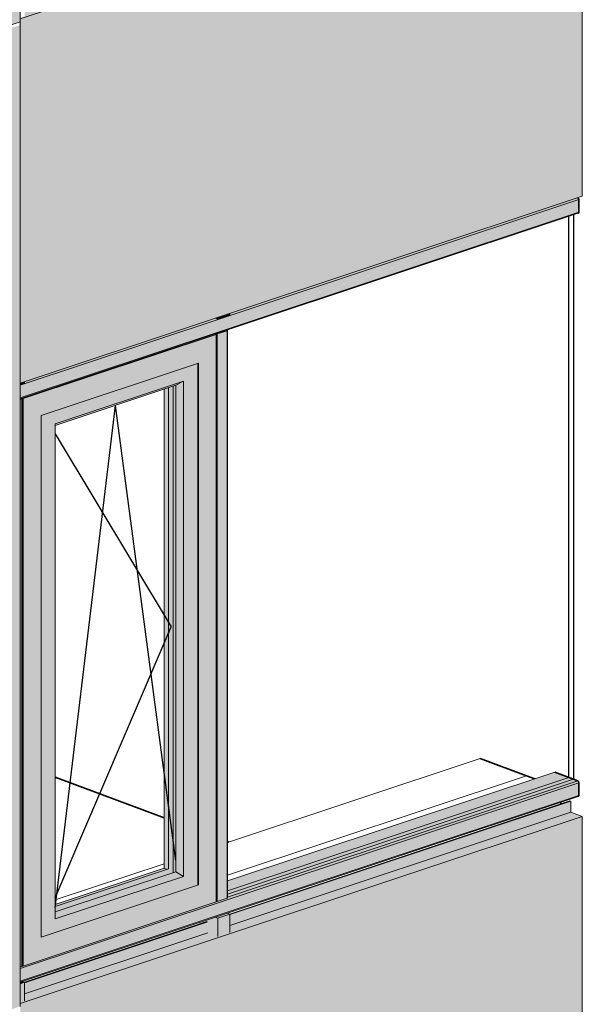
# Model space of a CAD drawing. Header units: millimetres. Extents: x -2868579 to -2846151, y -246116 to 18020.
# Tile 5 of 16: x -2851897 to -2850222, y -241400 to -238467. Entities that reach past the tile are written whole.
import ezdxf

# ---------------------------------------------------------------- set-up
doc = ezdxf.new("R2010")
doc.units = ezdxf.units.MM
for name, color, linetype, lineweight in [('Импосты витража', 7, 'Continuous', 18), ('Обобщенные модели', 7, 'Continuous', 18), ('Окна', 7, 'Continuous', 18), ('Открывание', 7, 'Continuous', 25), ('Панели витража', 7, 'Continuous', 18)]:
    doc.layers.add(name, color=color, linetype=linetype, lineweight=lineweight)

# ---------------------------------------------------------------- blocks, each defined once
blk = doc.blocks.new('HILTI_s_Композит_тип_Ко - Тип КоБ D2-21000103-Корпус 1_ Фрагмент 2')
at = {"layer": 'Обобщенные модели', "true_color": 0xf7fbf5}
h = blk.add_hatch(color=7, dxfattribs=at)
h.paths.add_polyline_path([(-9452518, -241336), (-9451972.6, -241154.4), (-9451975, -241153.5), (-9452518, -241334.5)])
h.paths.add_polyline_path([(-9451906.8, -241132.8), (-9450891.8, -240795.2), (-9450894.5, -240794.1), (-9451906.8, -241131.2), (-9451906.8, -241131.9)])
h = blk.add_hatch(color=7, dxfattribs=at)
h.paths.add_polyline_path([(-9452518, -241368.8), (-9451972.2, -241187.3), (-9451972.6, -241154.7), (-9452518, -241336), (-9452518, -241346.6)])
h.paths.add_polyline_path([(-9451906.8, -241165.5), (-9450891.8, -240827.9), (-9450891.8, -240795.2), (-9451906.8, -241132.9), (-9451906.8, -241143.3)])
for points in [[(-9452531.1, -241397.4), (-9450857.5, -240840.8), (-9450891.8, -240827.9), (-9451906.8, -241165.5), (-9451906.8, -241186.1), (-9451943.2, -241198.2), (-9451972.2, -241187.3), (-9452518, -241368.8), (-9452518, -241389.4), (-9452531.1, -241394.3)], [(-9452531.1, -242482.8), (-9450857.5, -241926.1), (-9450857.5, -240840.8), (-9452531.1, -241397.4), (-9452531.1, -242425.1)]]:
    blk.add_hatch(color=7, dxfattribs=at).paths.add_polyline_path(points)
at = {"layer": 'Обобщенные модели'}
for p, q in [((-9451907.3, -241131), (-9450894.5, -240794.1)), ((-9451906.8, -241132.8), (-9450891.8, -240795.2)), ((-9450894.5, -240794.1), (-9450891.8, -240795.2)), ((-9450891.8, -240795.2), (-9450891.8, -240827.9)), ((-9451906.8, -241165.5), (-9450891.8, -240827.9)), ((-9450891.8, -240827.9), (-9450857.5, -240840.8)), ((-9452531.1, -241397.4), (-9450857.5, -240840.8)), ((-9450857.5, -240840.8), (-9450857.5, -241926.1)), ((-9452518.5, -241334.3), (-9451975, -241153.5)), ((-9452518, -241336), (-9451972.6, -241154.7)), ((-9452518, -241368.8), (-9451972.2, -241187.3)), ((-9452531.1, -242482.8), (-9450857.5, -241926.1))]:
    blk.add_line(p, q, dxfattribs=at)
blk = doc.blocks.new('HILTI_s_Композит_тип_Ко - Тип КоБ D2-V40-Корпус 1_ Фрагмент 2')
at = {"layer": 'Обобщенные модели', "true_color": 0xf7fbf5}
h = blk.add_hatch(color=7, dxfattribs=at)
h.paths.add_polyline_path([(-9452518, -238402.7), (-9451404.7, -238032.4), (-9451407.4, -238031.4), (-9452518, -238401.1)])
h.paths.add_polyline_path([(-9451339.3, -238010.6), (-9450891.8, -237861.8), (-9450894.5, -237860.8), (-9451339.3, -238009), (-9451339.3, -238009.7)])
h = blk.add_hatch(color=7, dxfattribs=at)
h.paths.add_polyline_path([(-9452518, -238435.4), (-9451404.7, -238065.1), (-9451404.7, -238032.4), (-9452518, -238402.7), (-9452518, -238413.2)])
h.paths.add_polyline_path([(-9451339.3, -238043.4), (-9450891.8, -237894.5), (-9450891.8, -237861.8), (-9451339.3, -238010.7), (-9451339.3, -238021.1)])
for points in [[(-9452531.1, -238464), (-9450857.5, -237907.4), (-9450891.8, -237894.5), (-9451339.3, -238043.4), (-9451339.3, -238063.9), (-9451375.6, -238076), (-9451404.7, -238065.1), (-9452518, -238435.4), (-9452518, -238456), (-9452531.1, -238461)], [(-9452531.1, -239549.4), (-9450857.5, -238992.8), (-9450857.5, -237907.4), (-9452531.1, -238464), (-9452531.1, -239536.8)]]:
    blk.add_hatch(color=7, dxfattribs=at).paths.add_polyline_path(points)
at = {"layer": 'Обобщенные модели'}
for p, q in [((-9451339.7, -238008.8), (-9450894.5, -237860.8)), ((-9451339.3, -238010.6), (-9450891.8, -237861.8)), ((-9450894.5, -237860.8), (-9450891.8, -237861.8)), ((-9450891.8, -237861.8), (-9450891.8, -237894.5)), ((-9451339.3, -238043.4), (-9450891.8, -237894.5)), ((-9450891.8, -237894.5), (-9450857.5, -237907.4)), ((-9452531.1, -238464), (-9450857.5, -237907.4)), ((-9450857.5, -237907.4), (-9450857.5, -238992.8)), ((-9452518.5, -238400.9), (-9451407.4, -238031.4)), ((-9452518, -238402.7), (-9451404.7, -238032.4)), ((-9452518, -238435.4), (-9451404.7, -238065.1)), ((-9452531.1, -239549.4), (-9450857.5, -238992.8))]:
    blk.add_line(p, q, dxfattribs=at)
blk = doc.blocks.new('Панель_Стеклопакет_Агрисовгаз - Панель_Стеклопакет_Агрисовгаз-21296158-Корпус 1_ Фрагмент 2')
at = {"layer": 'Панели витража', "color": 250, "lineweight": 25, "true_color": 0x212527}
for p, q in [((-9450897.1, -240724.2), (-9450897.1, -239052.4)), ((-9450883.3, -240729.4), (-9450897.1, -240724.2))]:
    blk.add_line(p, q, dxfattribs=at)
at = {"layer": 'Панели витража', "lineweight": 25}
blk.add_line((-9450883.3, -239047.8), (-9450883.3, -240729.4), dxfattribs=at)
at = {"layer": 'Панели витража', "color": 250, "true_color": 0x212527}
blk.add_line((-9450897.1, -240724.2), (-9451913.7, -241062.4), dxfattribs=at)
at = {"layer": 'Панели витража'}
blk.add_line((-9451913.7, -241072.1), (-9450883.3, -240729.4), dxfattribs=at)
blk = doc.blocks.new('ОкноВитражное_Одностворчатое_Агрисовгаз - Окно одностворчатое AGS68 в витраж ПО П-21295356-Корпус 1_ Фрагмент 2')
at = {"layer": 'Окна', "true_color": 0x373f43}
for points in [[(-9452522.1, -239595.5), (-9451947.3, -239404.3), (-9451950.6, -239403.1), (-9452524.6, -239594.6)], [(-9452000.4, -241044.3), (-9452000.4, -239490.3), (-9452001.8, -239490.7), (-9452001.8, -241043.8)], [(-9452426.7, -239675.3), (-9452067.3, -239555.7), (-9452045.4, -239543.6), (-9452426.7, -239670.4)], [(-9452426.7, -241124.5), (-9452075.4, -241007.6), (-9452075.4, -239558.4), (-9452089.2, -239563), (-9452089.2, -240996.7), (-9452426.7, -241109), (-9452426.7, -241110.1)], [(-9452093.4, -240998.1), (-9452089.2, -240996.7), (-9452089.2, -239563), (-9452102.7, -239567.5), (-9452102.7, -240994.6), (-9452097.1, -240996.7)], [(-9452075.4, -241007.6), (-9452067.3, -241004.9), (-9452067.3, -239555.7), (-9452075.4, -239558.4), (-9452075.4, -241004.9)], [(-9452045.4, -241019), (-9452045.4, -239543.6), (-9452067.3, -239555.7), (-9452067.3, -241004.9)], [(-9452522.1, -241286.1), (-9452522.1, -239595.5), (-9452525.5, -239594.7), (-9452525.1, -239595.7), (-9452524.9, -239596.1), (-9452524.6, -241285.2), (-9452522.8, -241285.9)], [(-9452426.7, -241109), (-9452093.4, -240998.1), (-9452102.7, -240994.6), (-9452426.7, -241102.4)], [(-9452426.7, -241145.8), (-9452045.4, -241019), (-9452067.3, -241004.9), (-9452426.7, -241124.5)], [(-9452469, -241200.2), (-9452000.4, -241044.3), (-9452001.8, -241043.8), (-9452469, -241199.2)]]:
    blk.add_hatch(color=149, dxfattribs=at).paths.add_polyline_path(points)
h = blk.add_hatch(color=149, dxfattribs=at)
h.paths.add_polyline_path([(-9452522.1, -241286.1), (-9451947.3, -241094.9), (-9451947.3, -239404.3), (-9452522.1, -239595.5), (-9452522.1, -241251.7)])
h.paths.add_polyline_path([(-9452469, -241200.2), (-9452469, -239646.2), (-9452000.4, -239490.3), (-9452000.4, -241044.3), (-9452458.2, -241196.6)])
h = blk.add_hatch(color=149, dxfattribs=at)
h.paths.add_polyline_path([(-9452469, -241199.2), (-9452001.8, -241043.8), (-9452001.8, -239490.7), (-9452469, -239646.2), (-9452469, -241167.9)])
h.paths.add_polyline_path([(-9452426.7, -241145.8), (-9452426.7, -239670.4), (-9452045.4, -239543.6), (-9452045.4, -241019), (-9452350.3, -241120.4)])
at = {"layer": 'Окна'}
for p, q in [((-9451947.3, -239404.3), (-9452522.1, -239595.5)), ((-9451950.6, -239403.1), (-9451947.3, -239404.3)), ((-9451947.3, -239404.3), (-9451947.3, -241094.9)), ((-9452469, -239646.2), (-9452000.4, -239490.3)), ((-9452001.8, -241043.8), (-9452001.8, -239490.7)), ((-9452000.4, -239490.3), (-9452000.4, -241044.3)), ((-9452426.7, -239670.4), (-9452045.4, -239543.6)), ((-9452067.3, -239555.7), (-9452426.7, -239675.3)), ((-9452045.4, -239543.6), (-9452067.3, -239555.7)), ((-9452067.3, -239555.7), (-9452067.3, -241004.9)), ((-9452045.4, -239543.6), (-9452045.4, -241019)), ((-9452522.1, -239595.5), (-9452525.4, -239594.3)), ((-9452522.1, -239595.5), (-9452522.1, -241286.1)), ((-9452469, -241200.2), (-9452469, -239646.2)), ((-9452426.7, -241145.8), (-9452426.7, -239670.4)), ((-9452067.3, -241004.9), (-9452426.7, -241124.5)), ((-9452045.4, -241019), (-9452067.3, -241004.9)), ((-9452045.4, -241019), (-9452426.7, -241145.8)), ((-9452000.4, -241044.3), (-9452469, -241200.2)), ((-9452000.4, -241044.3), (-9452001.8, -241043.8)), ((-9451947.3, -241094.9), (-9452522.1, -241286.1)), ((-9452522.1, -241286.1), (-9452524.6, -241285.2))]:
    blk.add_line(p, q, dxfattribs=at)
at = {"layer": 'Окна', "color": 250, "true_color": 0x212527}
for p, q in [((-9452102.7, -240994.6), (-9452102.7, -239567.5)), ((-9452089.2, -239563), (-9452089.2, -240996.7)), ((-9452075.4, -241007.6), (-9452075.4, -239558.4)), ((-9452075.4, -239558.4), (-9452075.4, -241007.6)), ((-9452426.7, -241102.4), (-9452102.7, -240994.6)), ((-9452089.2, -240996.7), (-9452426.7, -241109)), ((-9452093.4, -240998.1), (-9452102.7, -240994.6))]:
    blk.add_line(p, q, dxfattribs=at)
at = {"layer": 'Открывание'}
for p in [(-9452426.7, -241112.6), (-9452067.3, -240971.5)]:
    blk.add_line(p, (-9452247.7, -239615.7), dxfattribs=at)
at = {"layer": 'Открывание', "color": 250, "true_color": 0x212527}
for p in [(-9452426.7, -239700.4), (-9452426.7, -241082.4)]:
    blk.add_line(p, (-9452081.7, -240274.9), dxfattribs=at)
blk = doc.blocks.new('Прямоугольный импост - 50х100-V49-Корпус 1_ Фрагмент 2')
at = {"layer": 'Импосты витража', "true_color": 0x373f43}
for points in [[(-9452531.1, -241338.8), (-9452518, -241334.5), (-9452525.4, -241331.7), (-9452531.1, -241333.6)], [(-9452531.1, -241393.7), (-9452518, -241389.4), (-9452518, -241334.5), (-9452531.1, -241338.8), (-9452531.1, -241388.2)]]:
    blk.add_hatch(color=149, dxfattribs=at).paths.add_polyline_path(points)
at = {"layer": 'Импосты витража'}
for p, q in [((-9452531.2, -241338.9), (-9452518, -241334.5)), ((-9452518, -241334.5), (-9452525.4, -241331.7)), ((-9452518, -241334.5), (-9452518, -241389.4))]:
    blk.add_line(p, q, dxfattribs=at)
blk = doc.blocks.new('Прямоугольный импост - 50х100-V50-Корпус 1_ Фрагмент 2')
at = {"layer": 'Импосты витража', "true_color": 0x373f43}
for points in [[(-9451943.2, -241198.2), (-9451943.2, -241143.3), (-9451950.6, -241140.5), (-9452001.5, -241157.4), (-9452001.5, -241162.3), (-9451975, -241153.5), (-9451972.2, -241154.5), (-9451972.2, -241187.3), (-9451948, -241196.4)], [(-9451943.2, -241143.3), (-9451906.8, -241131.2), (-9451914.2, -241128.4), (-9451950.6, -241140.5), (-9451944.4, -241142.8)], [(-9451943.2, -241198.2), (-9451906.8, -241186.1), (-9451906.8, -241131.2), (-9451943.2, -241143.3), (-9451943.2, -241161.4)]]:
    blk.add_hatch(color=149, dxfattribs=at).paths.add_polyline_path(points)
at = {"layer": 'Импосты витража'}
for p, q in [((-9451950.6, -241140.5), (-9451943.2, -241143.3)), ((-9451943.2, -241143.3), (-9451906.8, -241131.2)), ((-9451943.2, -241143.3), (-9451943.2, -241198.2)), ((-9451906.8, -241131.2), (-9451913.9, -241128.5)), ((-9451906.8, -241131.2), (-9451906.8, -241186.1))]:
    blk.add_line(p, q, dxfattribs=at)
blk = doc.blocks.new('Прямоугольный импост - Ригель_90202-V51-Корпус 1_ Фрагмент 2')
at = {"layer": 'Импосты витража', "true_color": 0x373f43}
for points in [[(-9451913.7, -241072.1), (-9450883.3, -240729.4), (-9450939.2, -240708.5), (-9451913.7, -241032.6)], [(-9451929.8, -241093.3), (-9450867.6, -240740), (-9450868.6, -240736.3), (-9450871, -240734), (-9451913.7, -241080.8), (-9451913.9, -241083), (-9451915.2, -241083.8), (-9451931.2, -241089.1), (-9451930.2, -241090.8), (-9451929.9, -241092.1)], [(-9451929.8, -241130.7), (-9450867.6, -240777.4), (-9450867.6, -240740), (-9451929.8, -241093.3)], [(-9451913.7, -241080.8), (-9450871, -240734), (-9450883.3, -240729.4), (-9451913.7, -241072.1), (-9451913.7, -241076.7)], [(-9451931.5, -241134.1), (-9450868.6, -240780.3), (-9450867.6, -240777.4), (-9451929.8, -241131.2), (-9451930.2, -241132.9), (-9451930.8, -241133.7)]]:
    blk.add_hatch(color=149, dxfattribs=at).paths.add_polyline_path(points)
at = {"layer": 'Импосты витража', "color": 250, "true_color": 0x212527}
blk.add_line((-9450939.4, -240708.5), (-9451913.7, -241032.5), dxfattribs=at)
at = {"layer": 'Импосты витража', "color": 250, "lineweight": 35, "true_color": 0x212527}
for p, q in [((-9450939.5, -240708.5), (-9450939.2, -240708.5)), ((-9450939.2, -240708.5), (-9450883.3, -240729.4))]:
    blk.add_line(p, q, dxfattribs=at)
at = {"layer": 'Импосты витража'}
for p, q in [((-9450867.6, -240740), (-9451929.8, -241093.3)), ((-9450871, -240734), (-9451913.7, -241080.8)), ((-9451931.6, -241134.2), (-9450869.4, -240780.9)), ((-9450867.6, -240777.4), (-9451929.8, -241130.7))]:
    blk.add_line(p, q, dxfattribs=at)
at = {"layer": 'Импосты витража', "lineweight": 35}
for p, q in [((-9450883.3, -240729.4), (-9450871, -240734)), ((-9450867.6, -240740), (-9450867.6, -240777.4))]:
    blk.add_line(p, q, dxfattribs=at)
for points in [[(-9450871, -240734, 0), (-9450868.6, -240736.3, 0), (-9450867.6, -240740, 0)], [(-9450867.6, -240777.4, 0), (-9450868.6, -240780.3, 0), (-9450869.9, -240780.9, 0)]]:
    blk.add_polyline3d(points, dxfattribs=at)
blk = doc.blocks.new('Прямоугольный импост - Ригель_90202-V52-Корпус 1_ Фрагмент 2')
at = {"layer": 'Импосты витража', "true_color": 0x373f43}
for points in [[(-9452531.1, -241293.3), (-9451929.8, -241093.3), (-9451930.2, -241090.8), (-9451931.2, -241089.1), (-9452523.6, -241285.6), (-9452524.9, -241285.5), (-9452525.1, -241286.3), (-9452526.4, -241287.1), (-9452531.1, -241288.7), (-9452531.1, -241292.1)], [(-9452531.1, -241330.8), (-9451929.8, -241130.7), (-9451929.8, -241093.3), (-9452531.1, -241293.3)], [(-9452531.1, -241333.6), (-9451930.8, -241133.7), (-9451929.9, -241131.9), (-9451929.8, -241130.7), (-9452531.1, -241330.8), (-9452531.1, -241333.4)]]:
    blk.add_hatch(color=149, dxfattribs=at).paths.add_polyline_path(points)
at = {"layer": 'Импосты витража'}
for p, q in [((-9451929.8, -241093.3), (-9452531.2, -241293.4)), ((-9451929.8, -241130.7), (-9452531.2, -241330.8)), ((-9452531.2, -241333.6), (-9451931.6, -241134.2))]:
    blk.add_line(p, q, dxfattribs=at)
blk = doc.blocks.new('Прямоугольный импост - Ригель_90202-V53-Корпус 1_ Фрагмент 2')
at = {"layer": 'Импосты витража', "true_color": 0x373f43}
for points in [[(-9451929.8, -239355.9), (-9450867.6, -239002.6), (-9450868.6, -238998.9), (-9450870.5, -238997.1), (-9451906.8, -239342), (-9451906.8, -239347), (-9451929.9, -239354.7)], [(-9451929.8, -239393.3), (-9450867.6, -239040), (-9450867.6, -239002.6), (-9451929.8, -239356.3), (-9451929.8, -239359.1)], [(-9451931.5, -239396.7), (-9450868.6, -239042.9), (-9450867.6, -239040), (-9451929.8, -239393.3), (-9451930.2, -239395.5), (-9451930.8, -239396.3)]]:
    blk.add_hatch(color=149, dxfattribs=at).paths.add_polyline_path(points)
at = {"layer": 'Импосты витража'}
for p, q in [((-9450867.6, -239002.6), (-9451929.8, -239355.9)), ((-9450867.6, -239040), (-9451929.8, -239393.3)), ((-9451931.6, -239396.8), (-9450869.4, -239043.4))]:
    blk.add_line(p, q, dxfattribs=at)
at = {"layer": 'Импосты витража', "lineweight": 35}
blk.add_line((-9450867.6, -239002.6), (-9450867.6, -239040), dxfattribs=at)
for points in [[(-9450870.3, -238997, 0), (-9450868.6, -238998.9, 0), (-9450867.6, -239002.6, 0)], [(-9450867.6, -239040, 0), (-9450868.6, -239042.9, 0), (-9450869.9, -239043.5, 0)]]:
    blk.add_polyline3d(points, dxfattribs=at)
blk = doc.blocks.new('Прямоугольный импост - Ригель_90202-V54-Корпус 1_ Фрагмент 2')
at = {"layer": 'Импосты витража', "true_color": 0x373f43}
for points in [[(-9452531.1, -239555.9), (-9451929.8, -239355.9), (-9451929.9, -239354.7), (-9451943.2, -239359.1), (-9451950.7, -239356.4), (-9452518, -239545.3), (-9452518.3, -239550.4), (-9452531.1, -239555.2)], [(-9452531.1, -239593.4), (-9451929.8, -239393.3), (-9451929.8, -239355.9), (-9452531.1, -239555.9), (-9452531.1, -239562.4)], [(-9452531.1, -239596.2), (-9451930.8, -239396.3), (-9451929.9, -239394.5), (-9451929.8, -239393.3), (-9452531.1, -239593.4), (-9452531.1, -239596)]]:
    blk.add_hatch(color=149, dxfattribs=at).paths.add_polyline_path(points)
at = {"layer": 'Импосты витража'}
for p, q in [((-9451929.8, -239355.9), (-9452531.1, -239555.9)), ((-9451929.8, -239393.3), (-9452531.1, -239593.4)), ((-9452531.1, -239596.2), (-9451931.6, -239396.8))]:
    blk.add_line(p, q, dxfattribs=at)
blk = doc.blocks.new('Прямоугольный импост - Ригель_90202-21293993-Корпус 1_ Фрагмент 2')
at = {"layer": 'Импосты витража', "true_color": 0x373f43}
for points in [[(-9452531.1, -239598), (-9452525.6, -239596.1), (-9452525.5, -239594.3), (-9452531.1, -239596.2)], [(-9452531.1, -241288.7), (-9452526.4, -241287.1), (-9452526.4, -239596.5), (-9452531.1, -239598), (-9452531.1, -241251.7)], [(-9452526.4, -241287.1), (-9452524.9, -241285.9), (-9452525.1, -239595.7), (-9452526.4, -239596.5), (-9452526.4, -241251.7)]]:
    blk.add_hatch(color=149, dxfattribs=at).paths.add_polyline_path(points)
at = {"layer": 'Импосты витража'}
for p, q in [((-9452531.1, -239598), (-9452526.4, -239596.5)), ((-9452526.4, -239596.5), (-9452526.4, -241287.1)), ((-9452524.9, -241285.8), (-9452524.9, -239595.2)), ((-9452526.4, -241287.1), (-9452531.1, -241288.7))]:
    blk.add_line(p, q, dxfattribs=at)
for points in [[(-9452526.4, -239596.5, 0), (-9452525.6, -239596.1, 0), (-9452525.1, -239595.7, 0), (-9452524.9, -239595.2, 0), (-9452525, -239594.8, 0), (-9452525.5, -239594.3, 0)], [(-9452524.9, -241285.8, 0), (-9452524.9, -241285.9, 0), (-9452525.1, -241286.3, 0), (-9452525.6, -241286.7, 0), (-9452526.4, -241287.1, 0)]]:
    blk.add_polyline3d(points, dxfattribs=at)
blk = doc.blocks.new('Прямоугольный импост - 50х100-21294282-Корпус 1_ Фрагмент 2')
at = {"layer": 'Импосты витража', "true_color": 0x373f43}
blk.add_hatch(color=149, dxfattribs=at).paths.add_polyline_path([(-9452531.1, -239554.6), (-9452518, -239550.3), (-9452518, -239545.1), (-9452531.1, -239549.4), (-9452531.1, -239550.4)])
at = {"layer": 'Импосты витража'}
for p, q in [((-9452518, -239550.3), (-9452531.1, -239554.6)), ((-9452518, -239545.1), (-9452518, -239550.3))]:
    blk.add_line(p, q, dxfattribs=at)
blk = doc.blocks.new('Прямоугольный импост - Ригель_90202-V55-Корпус 1_ Фрагмент 2')
at = {"layer": 'Импосты витража', "true_color": 0x373f43}
for points in [[(-9451945.4, -239403.1), (-9451936.9, -239400.3), (-9451914.4, -239392.8), (-9451913.7, -239391.9), (-9451915.1, -239391.3), (-9451950.4, -239403)], [(-9451915.2, -241083.8), (-9451913.7, -241082.6), (-9451913.9, -239392.4), (-9451915.2, -239393.3), (-9451915.2, -240980.9)], [(-9451947.3, -241093.9), (-9451944.3, -241093.3), (-9451944.3, -239402.8), (-9451948.2, -239403.3), (-9451948.5, -239403.9), (-9451947.3, -239404.3), (-9451947.3, -241093.3)], [(-9451944.3, -241093.5), (-9451915.2, -241083.8), (-9451915.2, -239393.1), (-9451944.3, -239402.8), (-9451944.3, -241071.2)]]:
    blk.add_hatch(color=149, dxfattribs=at).paths.add_polyline_path(points)
at = {"layer": 'Импосты витража'}
for p, q in [((-9451913.7, -241082.5), (-9451913.7, -239391.9)), ((-9451944.3, -239402.8), (-9451915.2, -239393.1)), ((-9451944.3, -239402.8), (-9451944.3, -241093.5)), ((-9451915.2, -239393.1), (-9451915.2, -241083.8)), ((-9451915.2, -241083.8), (-9451944.3, -241093.5))]:
    blk.add_line(p, q, dxfattribs=at)
for points in [[(-9451915.2, -239393.1, 0), (-9451914.4, -239392.8, 0), (-9451913.9, -239392.4, 0), (-9451913.7, -239391.9, 0), (-9451913.8, -239391.5, 0), (-9451914.3, -239391, 0)], [(-9451950.4, -239403, 0), (-9451949.2, -239403.2, 0), (-9451947.9, -239403.3, 0), (-9451946.6, -239403.3, 0), (-9451945.4, -239403.1, 0), (-9451944.3, -239402.8, 0)], [(-9451944.3, -241093.5, 0), (-9451945.4, -241093.7, 0), (-9451946.6, -241093.9, 0), (-9451947.3, -241093.9, 0)], [(-9451913.7, -241082.5, 0), (-9451913.7, -241082.6, 0), (-9451913.9, -241083, 0), (-9451914.4, -241083.4, 0), (-9451915.2, -241083.8, 0)]]:
    blk.add_polyline3d(points, dxfattribs=at)
blk = doc.blocks.new('Прямоугольный импост - 50х100-21294264-Корпус 1_ Фрагмент 2')
at = {"layer": 'Импосты витража', "true_color": 0x373f43}
for points in [[(-9451943.2, -239359.1), (-9451943.2, -239353.9), (-9451949.8, -239356.6), (-9451948, -239357.3)], [(-9451943.2, -239359.1), (-9451906.8, -239347), (-9451906.8, -239341.8), (-9451943.2, -239353.9), (-9451943.2, -239356.3)]]:
    blk.add_hatch(color=149, dxfattribs=at).paths.add_polyline_path(points)
at = {"layer": 'Импосты витража'}
for p, q in [((-9451943.2, -239359.1), (-9451950.5, -239356.3)), ((-9451906.8, -239347), (-9451943.2, -239359.1)), ((-9451943.2, -239353.9), (-9451943.2, -239359.1)), ((-9451906.8, -239341.8), (-9451906.8, -239347))]:
    blk.add_line(p, q, dxfattribs=at)
blk = doc.blocks.new('HILTI_s_Композит_тип_УПо - Тип УПоБ D2-V75-Корпус 1_ Фрагмент 2')
at = {"layer": 'Обобщенные модели', "true_color": 0xf7fbf5}
blk.add_hatch(color=7, dxfattribs=at).paths.add_polyline_path([(-9453247.9, -241644.6), (-9452531.1, -241406.2), (-9452531.1, -238472.8), (-9452534, -238473.8), (-9452534, -238483.2), (-9453247.9, -238720.6), (-9453247.9, -241612.7)])
at = {"layer": 'Обобщенные модели'}
for q in [(-9452534, -238473.8), (-9452531.1, -241406.2)]:
    blk.add_line((-9452531.1, -238472.8), q, dxfattribs=at)
blk = doc.blocks.new('HILTI_s_Композит_тип_УПо - Тип УПоБ D2-V76-Корпус 1_ Фрагмент 2')
at = {"layer": 'Обобщенные модели', "true_color": 0xf7fbf5}
for points in [[(-9453247.9, -238711.2), (-9452531.1, -238472.8), (-9452531.1, -237654.1), (-9453247.9, -237892.5), (-9453247.9, -238634.2)], [(-9452582, -237654.1), (-9452558, -237646.1), (-9452582, -237637.1), (-9452582, -237646.1)], [(-9453247.9, -238711.2), (-9453247.9, -237892.5), (-9453271.9, -237883.5), (-9453271.9, -237888.4), (-9453254.9, -237894.8), (-9453254.9, -238708.6), (-9453252.4, -238709.5)]]:
    blk.add_hatch(color=7, dxfattribs=at).paths.add_polyline_path(points)
at = {"layer": 'Обобщенные модели'}
for p, q in [((-9452558, -237646.1), (-9453271.9, -237883.5)), ((-9453247.9, -237892.5), (-9452531.1, -237654.1)), ((-9452579.1, -237636.1), (-9452582, -237637.1)), ((-9452582, -237637.1), (-9452558, -237646.1)), ((-9452582, -237654.1), (-9452582, -237637.1)), ((-9452531.1, -237654.1), (-9452579.1, -237636.1)), ((-9452531.1, -237654.1), (-9452531.1, -238472.8)), ((-9453271.9, -237883.5), (-9453247.9, -237892.5)), ((-9453271.9, -237883.5), (-9453271.9, -237888.4)), ((-9453247.9, -238711.2), (-9453247.9, -237892.5)), ((-9453247.9, -238711.2), (-9452531.1, -238472.8)), ((-9453254.9, -238708.6), (-9453247.9, -238711.2))]:
    blk.add_line(p, q, dxfattribs=at)

msp = doc.modelspace()

# ---------------------------------------------------------------- linework, layer by layer
at = {"layer": 'Обобщенные модели', "color": 250, "true_color": 0x212527}
for p, q in [((-2851278.4, -240918.2), (-2850525.9, -240667.9)), ((-2850388.7, -240719.2), (-2851278.4, -241015.2)), ((-2851278.4, -241015.2), (-2850388.7, -240719.2)), ((-2851791.4, -241088.8), (-2851467.4, -240981))]:
    msp.add_line(p, q, dxfattribs=at)
at = {"layer": 'Обобщенные модели', "color": 250, "lineweight": 35, "true_color": 0x212527}
for p, q in [((-2850525.9, -240667.9), (-2850388.7, -240719.2)), ((-2851791.4, -240722.8), (-2851467.4, -240844.1)), ((-2850388.7, -240719.2), (-2850364, -240728.4)), ((-2851278.4, -240914.8), (-2851273.7, -240916.6))]:
    msp.add_line(p, q, dxfattribs=at)
at = {"layer": 'Обобщенные модели', "lineweight": 35}
msp.add_line((-2850285.8, -240797.8), (-2850285.8, -240803), dxfattribs=at)

# ---------------------------------------------------------------- block references
at = {"layer": 'Импосты витража'}
for name in ['Прямоугольный импост - Ригель_90202-V53-Корпус 1_ Фрагмент 2', 'Прямоугольный импост - Ригель_90202-V54-Корпус 1_ Фрагмент 2', 'Прямоугольный импост - 50х100-21294264-Корпус 1_ Фрагмент 2', 'Прямоугольный импост - Ригель_90202-V55-Корпус 1_ Фрагмент 2', 'Прямоугольный импост - 50х100-21294282-Корпус 1_ Фрагмент 2', 'Прямоугольный импост - Ригель_90202-21293993-Корпус 1_ Фрагмент 2', 'Прямоугольный импост - Ригель_90202-V51-Корпус 1_ Фрагмент 2', 'Прямоугольный импост - Ригель_90202-V52-Корпус 1_ Фрагмент 2', 'Прямоугольный импост - 50х100-V50-Корпус 1_ Фрагмент 2', 'Прямоугольный импост - 50х100-V49-Корпус 1_ Фрагмент 2']:
    msp.add_blockref(name, (6600635.3, 0), dxfattribs=at)
at = {"layer": 'Обобщенные модели'}
for name in ['HILTI_s_Композит_тип_УПо - Тип УПоБ D2-V76-Корпус 1_ Фрагмент 2', 'HILTI_s_Композит_тип_Ко - Тип КоБ D2-V40-Корпус 1_ Фрагмент 2', 'HILTI_s_Композит_тип_УПо - Тип УПоБ D2-V75-Корпус 1_ Фрагмент 2', 'HILTI_s_Композит_тип_Ко - Тип КоБ D2-21000103-Корпус 1_ Фрагмент 2']:
    msp.add_blockref(name, (6600635.3, 0), dxfattribs=at)
at = {"layer": 'Окна'}
msp.add_blockref('ОкноВитражное_Одностворчатое_Агрисовгаз - Окно одностворчатое AGS68 в витраж ПО П-21295356-Корпус 1_ Фрагмент 2', (6600635.3, 0), dxfattribs=at)
at = {"layer": 'Панели витража', "color": 250, "true_color": 0x212527}
msp.add_blockref('Панель_Стеклопакет_Агрисовгаз - Панель_Стеклопакет_Агрисовгаз-21296158-Корпус 1_ Фрагмент 2', (6600635.3, 0), dxfattribs=at)

doc.saveas('drawing.dxf')
